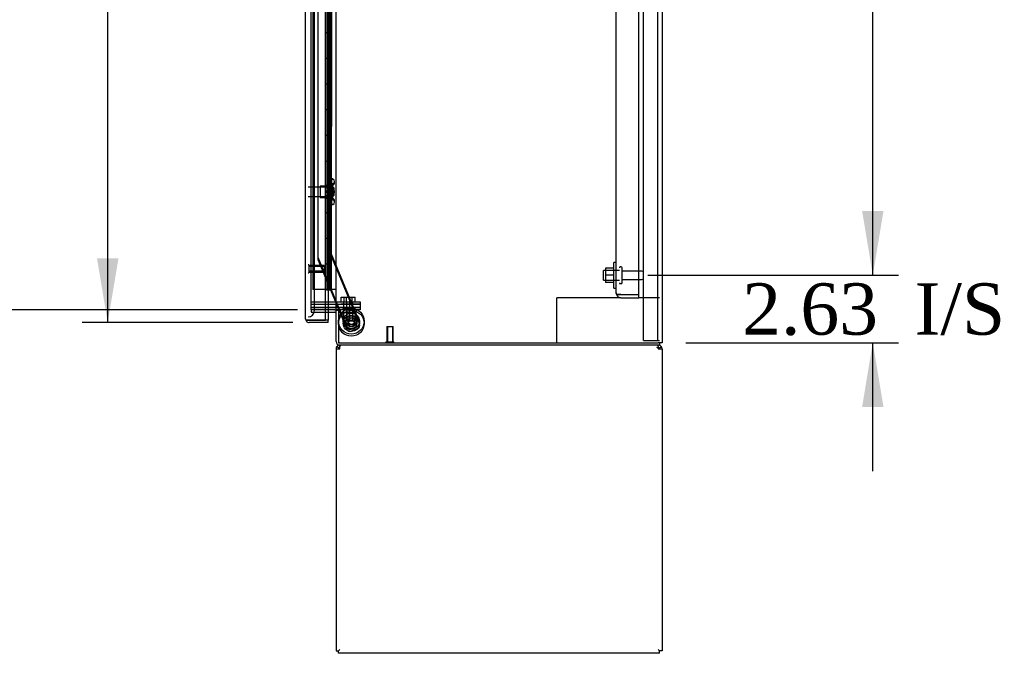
# Model space of a CAD drawing. Header units: inches. Extents: x 2 to 538, y -2 to 358.
# Tile 11 of 21: x 234 to 272, y 141 to 166. Entities that reach past the tile are written whole.
import ezdxf
from ezdxf.enums import TextEntityAlignment as Align
from ezdxf.lldxf.tags import DXFTag

# ---------------------------------------------------------------- set-up
doc = ezdxf.new("R2010")
doc.units = ezdxf.units.IN
doc.header["$MEASUREMENT"] = 0
for name, color, linetype in [('COM43134', 7, 'Continuous'), ('COM50669', 7, 'Continuous'), ('COM54746-68', 7, 'Continuous'), ('COM54926', 7, 'Continuous'), ('COM55738-23', 7, 'Continuous'), ('COM70098', 7, 'Continuous'), ('COM70220', 7, 'Continuous'), ('COM70839-4', 7, 'Continuous'), ('COM71188-5', 7, 'Continuous'), ('COM71190-2', 7, 'Continuous'), ('COM71196-3', 7, 'Continuous'), ('Default', 7, 'Continuous'), ('GSK86006', 7, 'Continuous'), ('NTS166105', 7, 'Continuous'), ('NTS18147', 7, 'Continuous'), ('NTS86070', 7, 'Continuous'), ('ROL87452', 7, 'Continuous'), ('RVT17786', 7, 'Continuous'), ('SCC180005', 7, 'Continuous'), ('STD26089', 7, 'Continuous'), ('STD26122', 7, 'Continuous'), ('STD26258', 7, 'Continuous'), ('WAF25059', 7, 'Continuous'), ('WAF25376', 7, 'Continuous'), ('WAM30038', 7, 'Continuous')]:
    doc.layers.add(name, color=color, linetype=linetype)
doc.styles.add('SEACAD_Times_New_Roman', font='times.ttf')
tags = doc.linetypes.add('HIDDEN2', pattern=[0.1875, 0.125, -0.0625]).pattern_tags.tags
tags[6:7] = [DXFTag(74, 4), DXFTag(75, 0), DXFTag(340, '0'), DXFTag(46, 0.0), DXFTag(50, 0.0), DXFTag(44, 0.0), DXFTag(45, 0.0)]
tags[4:5] = [DXFTag(74, 4), DXFTag(75, 0), DXFTag(340, '0'), DXFTag(46, 0.0), DXFTag(50, 0.0), DXFTag(44, 0.0), DXFTag(45, 0.0)]
doc.dimstyles.new('HAMMOND_(STH_-_540x360)', dxfattribs={"dimtxt": 2, "dimasz": 2.5, "dimexe": 1, "dimexo": 1, "dimgap": 0.5, "dimtad": 0, "dimtih": 1, "dimtoh": 1, "dimzin": 0, "dimdsep": 46, "dimtxsty": 'SEACAD_Times_New_Roman', "dimblk1": '_SE_FILLED', "dimblk2": '_SE_FILLED', "dimsah": 1, "dimcen": 1, "dimadec": 0, "dimazin": 0, "dimtfac": 0.8, "dimtofl": 0, "dimtmove": 0, "dimatfit": 3, "dimfxl": 1, "dimtolj": 1, "dimtzin": 0, "dimarcsym": 0})

# ---------------------------------------------------------------- blocks, each defined once
blk = doc.blocks.new('SE2')
at = {"layer": 'COM43134', "color": 7, "linetype": 'HIDDEN2'}
for p, q in [((257.951, 154.972), (257.951, 222.722)), ((257.076, 155.032), (257.076, 222.662)), ((257.076, 155.032), (257.076, 155.032)), ((257.076, 155.032), (257.076, 155.032)), ((257.179, 154.972), (257.112, 154.923)), ((257.261, 154.972), (257.112, 154.972)), ((257.179, 154.972), (257.261, 154.972)), ((257.261, 154.972), (257.261, 154.972)), ((257.261, 154.972), (257.951, 154.972)), ((257.261, 154.972), (257.951, 154.972)), ((257.951, 154.847), (257.951, 154.972)), ((257.261, 154.847), (257.951, 154.847))]:
    blk.add_line(p, q, dxfattribs=at)
for start, end in [(180, 180.0589), (180.1208, 216.194), (216.194, 270)]:
    blk.add_arc((257.261, 155.032), 0.185, start, end, dxfattribs=at)
blk.add_open_spline([(257.112, 154.972), (257.101, 154.982), (257.092, 154.992), (257.083, 155.007), (257.08, 155.012), (257.077, 155.022), (257.076, 155.027), (257.076, 155.032)], degree=3, knots=[0, 0, 0, 0, 0.5, 0.5, 0.75, 0.75, 1, 1, 1, 1], dxfattribs=at)
at = {"layer": 'COM50669', "color": 7, "linetype": 'HIDDEN2'}
for p, q in [((254.906, 154.847), (254.763, 154.847)), ((254.763, 153.097), (254.763, 154.847)), ((257.261, 154.847), (254.906, 154.847)), ((258.763, 154.847), (257.951, 154.847))]:
    blk.add_line(p, q, dxfattribs=at)
at = {"layer": 'COM54746-68', "color": 7, "linetype": 'HIDDEN2'}
for p, q in [((245.268, 223.171), (245.268, 155.171)), ((245.822, 223.171), (245.822, 155.171)), ((245.922, 155.171), (245.922, 223.171)), ((245.862, 165.171), (245.862, 166.171)), ((245.984, 166.171), (245.984, 165.171)), ((245.989, 165.171), (245.989, 166.171)), ((245.872, 164.171), (245.872, 165.171)), ((245.914, 164.171), (245.914, 165.171)), ((245.959, 165.171), (245.989, 165.171)), ((245.989, 164.171), (245.989, 165.171)), ((245.862, 163.171), (245.862, 164.171)), ((245.959, 164.171), (245.989, 164.171)), ((245.984, 164.171), (245.984, 163.171)), ((245.989, 163.171), (245.989, 164.171)), ((245.872, 162.171), (245.872, 163.171)), ((245.914, 162.171), (245.914, 163.171)), ((245.959, 163.171), (245.989, 163.171)), ((245.989, 162.171), (245.989, 163.171)), ((245.862, 161.171), (245.862, 162.171)), ((245.959, 162.171), (245.989, 162.171)), ((245.984, 162.171), (245.984, 161.171)), ((245.989, 161.171), (245.989, 162.171)), ((245.872, 160.171), (245.872, 161.171)), ((245.914, 160.171), (245.914, 161.171)), ((245.959, 161.171), (245.989, 161.171)), ((245.989, 160.171), (245.989, 161.171)), ((245.862, 159.171), (245.862, 160.171)), ((245.959, 160.171), (245.989, 160.171)), ((245.984, 160.171), (245.984, 159.171)), ((245.989, 159.171), (245.989, 160.171)), ((245.872, 158.171), (245.872, 159.171)), ((245.914, 158.171), (245.914, 159.171)), ((245.959, 159.171), (245.989, 159.171)), ((245.989, 158.171), (245.989, 159.171)), ((245.862, 157.171), (245.862, 158.171)), ((245.959, 158.171), (245.989, 158.171)), ((245.984, 158.171), (245.984, 157.171)), ((245.989, 157.171), (245.989, 158.171)), ((245.872, 156.171), (245.872, 157.171)), ((245.914, 156.171), (245.914, 157.171)), ((245.959, 157.171), (245.989, 157.171)), ((245.989, 156.171), (245.989, 157.171)), ((245.862, 155.171), (245.862, 156.171)), ((245.959, 156.171), (245.989, 156.171)), ((245.984, 156.171), (245.984, 155.171)), ((245.989, 155.171), (245.989, 156.171)), ((245.753, 155.171), (245.268, 155.171))]:
    blk.add_line(p, q, dxfattribs=at)
at = {"layer": 'COM54746-68', "color": 7, "linetype": 'Continuous'}
for p, q in [((245.755, 166.171), (245.755, 165.171)), ((245.959, 166.171), (245.959, 165.171)), ((245.755, 165.171), (245.755, 164.171)), ((245.755, 165.171), (245.959, 165.171)), ((245.755, 165.171), (245.959, 165.171)), ((245.959, 165.171), (245.959, 164.171)), ((245.755, 164.171), (245.959, 164.171)), ((245.755, 164.171), (245.959, 164.171)), ((245.755, 164.171), (245.755, 163.171)), ((245.959, 164.171), (245.959, 163.171)), ((245.755, 163.171), (245.755, 162.171)), ((245.755, 163.171), (245.959, 163.171)), ((245.755, 163.171), (245.959, 163.171)), ((245.959, 163.171), (245.959, 162.171)), ((245.755, 162.171), (245.959, 162.171)), ((245.755, 162.171), (245.959, 162.171)), ((245.755, 162.171), (245.755, 161.171)), ((245.959, 162.171), (245.959, 161.171)), ((245.755, 161.171), (245.755, 160.171)), ((245.755, 161.171), (245.959, 161.171)), ((245.755, 161.171), (245.959, 161.171)), ((245.959, 161.171), (245.959, 160.171)), ((245.755, 160.171), (245.959, 160.171)), ((245.755, 160.171), (245.959, 160.171)), ((245.755, 160.171), (245.755, 159.171)), ((245.959, 160.171), (245.959, 159.171)), ((245.755, 159.171), (245.755, 158.171)), ((245.755, 159.171), (245.959, 159.171)), ((245.755, 159.171), (245.959, 159.171)), ((245.959, 159.171), (245.959, 158.171)), ((245.755, 158.171), (245.959, 158.171)), ((245.755, 158.171), (245.959, 158.171)), ((245.755, 158.171), (245.755, 157.171)), ((245.959, 158.171), (245.959, 157.171)), ((245.755, 157.171), (245.755, 156.171)), ((245.755, 157.171), (245.959, 157.171)), ((245.755, 157.171), (245.959, 157.171)), ((245.959, 157.171), (245.959, 156.171)), ((245.755, 156.171), (245.959, 156.171)), ((245.755, 156.171), (245.959, 156.171)), ((245.755, 156.171), (245.755, 155.171)), ((245.959, 156.171), (245.959, 155.171)), ((245.755, 155.171), (245.753, 155.171)), ((245.959, 155.171), (245.755, 155.171)), ((245.81, 155.136), (245.81, 155.162)), ((245.81, 155.162), (245.86, 155.162)), ((245.86, 155.136), (245.81, 155.136)), ((245.822, 155.171), (245.822, 155.162)), ((245.885, 155.162), (245.86, 155.162)), ((245.885, 155.136), (245.86, 155.136)), ((245.885, 155.162), (245.935, 155.162)), ((245.935, 155.136), (245.885, 155.136)), ((245.922, 155.162), (245.922, 155.171)), ((245.935, 155.162), (245.935, 155.136)), ((246.17, 155.171), (245.959, 155.171))]:
    blk.add_line(p, q, dxfattribs=at)
at = {"layer": 'COM54926', "color": 7, "linetype": 'Continuous'}
for p, q in [((246.275, 152.889), (246.2, 152.946)), ((246.313, 152.946), (246.313, 153.002)), ((246.313, 152.859), (246.313, 152.946)), ((258.715, 152.946), (258.715, 153.002)), ((258.715, 152.946), (258.715, 152.859)), ((258.753, 152.889), (258.829, 152.946)), ((246.17, 152.859), (246.17, 141.097)), ((246.17, 152.859), (246.313, 152.859)), ((258.715, 152.859), (258.858, 152.859)), ((258.858, 152.859), (258.858, 141.097)), ((246.17, 141.097), (246.265, 141.097)), ((246.265, 141.097), (246.313, 141.145)), ((246.266, 141.097), (246.313, 141.145)), ((246.266, 141.002), (246.266, 141.097)), ((258.763, 141.097), (258.715, 141.145)), ((258.763, 141.097), (258.715, 141.145)), ((258.858, 141.097), (258.763, 141.097)), ((258.763, 141.002), (258.763, 141.097)), ((258.763, 141.002), (246.266, 141.002))]:
    blk.add_line(p, q, dxfattribs=at)
for centre, radius, start, end in [((246.313, 152.859), 0.143, 142.4162, 180), ((246.313, 152.859), 0.143, 90, 142.4161), ((258.715, 152.859), 0.143, 37.5839, 90), ((258.715, 152.859), 0.143, 0, 37.5838), ((246.313, 152.859), 0.048, 142.4162, 180), ((246.313, 152.859), 0.048, 90, 142.4162), ((246.313, 152.859), 0.048, 90, 142.4162), ((258.715, 152.859), 0.048, 37.5838, 90), ((258.715, 152.859), 0.048, 0, 37.5838)]:
    blk.add_arc(centre, radius, start, end, dxfattribs=at)
at = {"layer": 'COM54926', "color": 7, "linetype": 'HIDDEN2'}
blk.add_arc((258.654, 152.797), 0.11, 56.0643, 87.8453, dxfattribs=at)
at = {"layer": 'COM54926', "color": 7, "linetype": 'Continuous'}
for points in [[(246.371, 153.002), (246.361, 153.002), (246.352, 152.997), (246.333, 152.978), (246.323, 152.964), (246.313, 152.946)], [(258.715, 152.946), (258.706, 152.964), (258.696, 152.978), (258.677, 152.997), (258.668, 153.002), (258.658, 153.002)]]:
    blk.add_open_spline(points, degree=3, knots=[0, 0, 0, 0, 0.5, 0.5, 1, 1, 1, 1], dxfattribs=at)
at = {"layer": 'COM55738-23', "color": 7, "linetype": 'HIDDEN2'}
for p, q in [((258.138, 153.179), (258.138, 224.929)), ((258.691, 153.179), (258.691, 224.929)), ((258.138, 153.179), (258.326, 153.179)), ((258.326, 153.179), (258.576, 153.179)), ((258.576, 153.179), (258.691, 153.179)), ((258.691, 153.179), (258.763, 153.179))]:
    blk.add_line(p, q, dxfattribs=at)
at = {"layer": 'COM70098', "color": 7, "linetype": 'HIDDEN2'}
for p, q in [((245.203, 154.692), (246.352, 154.692)), ((245.203, 154.597), (246.352, 154.597)), ((246.352, 154.692), (247.102, 154.692)), ((247.102, 154.597), (246.352, 154.597)), ((247.102, 154.692), (247.102, 154.597)), ((246.352, 154.472), (245.203, 154.472)), ((246.352, 154.377), (246.313, 154.377)), ((246.352, 154.472), (247.102, 154.472)), ((247.102, 154.377), (246.352, 154.377)), ((247.102, 154.472), (247.102, 154.377))]:
    blk.add_line(p, q, dxfattribs=at)
at = {"layer": 'COM70220', "color": 7, "linetype": 'HIDDEN2'}
for p, q in [((245.328, 154.597), (245.328, 223.744)), ((245.328, 154.347), (245.328, 154.597))]:
    blk.add_line(p, q, dxfattribs=at)
blk.add_arc((245.078, 154.347), 0.25, 270, 0, dxfattribs=at)
at = {"layer": 'COM70839-4', "color": 7, "linetype": 'HIDDEN2'}
for p, q in [((245.999, 188.399), (245.985, 156.554)), ((245.999, 188.314), (245.985, 156.469)), ((245.467, 187.024), (245.454, 156.473)), ((245.467, 186.939), (245.454, 156.388)), ((245.464, 156.425), (246.594, 153.694)), ((245.985, 156.554), (247.085, 153.897)), ((245.985, 156.469), (247.085, 153.812)), ((245.464, 156.34), (246.276, 154.377)), ((246.289, 154.347), (246.594, 153.609)), ((247.017, 153.734), (246.757, 153.627)), ((247.017, 153.649), (246.757, 153.542))]:
    blk.add_line(p, q, dxfattribs=at)
at = {"layer": 'COM70839-4', "color": 7, "linetype": 'Continuous'}
blk.add_line((246.276, 154.377), (246.289, 154.347), dxfattribs=at)
at = {"layer": 'COM70839-4', "color": 7, "linetype": 'HIDDEN2'}
for centre in [(246.765, 153.934), (246.765, 153.849)]:
    blk.add_circle(centre, 0.129, dxfattribs=at)
for centre, start, end in [((245.579, 156.473), 179.9757, 202.4877), ((245.579, 156.388), 179.9757, 202.4877), ((246.969, 153.85), 292.4877, 22.4877), ((246.969, 153.765), 292.4877, 22.4877), ((246.71, 153.742), 202.4877, 292.4877), ((246.71, 153.657), 202.4877, 292.4877)]:
    blk.add_arc(centre, 0.125, start, end, dxfattribs=at)
at = {"layer": 'COM71188-5', "color": 7, "linetype": 'Continuous'}
for p, q in [((258.858, 225.032), (258.858, 153.097)), ((246.17, 154.377), (246.17, 223.752)), ((246.122, 154.377), (245.753, 154.377)), ((246.122, 154.377), (246.17, 154.377)), ((246.313, 154.377), (246.17, 154.377)), ((246.265, 154.347), (246.265, 153.097)), ((246.313, 154.347), (246.265, 154.347)), ((246.313, 154.347), (246.313, 154.377)), ((246.265, 153.097), (258.715, 153.097)), ((258.858, 153.097), (258.715, 153.097))]:
    blk.add_line(p, q, dxfattribs=at)
at = {"layer": 'COM71188-5', "color": 7, "linetype": 'HIDDEN2'}
for p, q in [((245.203, 154.377), (245.203, 223.752)), ((245.753, 154.377), (245.203, 154.377))]:
    blk.add_line(p, q, dxfattribs=at)
at = {"layer": 'COM71190-2', "color": 7, "linetype": 'HIDDEN2'}
for p, q in [((245.203, 154.377), (245.203, 154.282)), ((245.203, 154.282), (245.753, 154.282))]:
    blk.add_line(p, q, dxfattribs=at)
at = {"layer": 'COM71190-2', "color": 7, "linetype": 'Continuous'}
for p, q in [((245.753, 154.282), (246.122, 154.282)), ((246.17, 153.145), (246.17, 154.347)), ((246.265, 154.347), (246.17, 154.347)), ((258.763, 153.002), (246.313, 153.002)), ((258.763, 153.097), (258.763, 153.002))]:
    blk.add_line(p, q, dxfattribs=at)
for centre, radius, start, end in [((246.122, 154.234), 0.143, 52.2051, 90), ((246.122, 154.234), 0.048, 0, 90), ((246.313, 153.145), 0.143, 180, 270)]:
    blk.add_arc(centre, radius, start, end, dxfattribs=at)
at = {"layer": 'COM71190-2', "color": 7, "linetype": 'HIDDEN2'}
blk.add_arc((246.313, 153.145), 0.048, 180, 270, dxfattribs=at)
at = {"layer": 'COM71196-3', "color": 7, "linetype": 'Continuous'}
for p, q in [((244.983, 154.02), (244.983, 224.321)), ((245.753, 153.972), (245.753, 224.369)), ((245.858, 154.282), (245.858, 153.972)), ((244.983, 154.02), (244.983, 154.02)), ((244.983, 154.02), (244.983, 154.02)), ((245.064, 153.972), (245.013, 153.933)), ((245.126, 153.972), (245.013, 153.972)), ((245.064, 153.972), (245.126, 153.972)), ((245.126, 153.972), (245.126, 153.972)), ((245.858, 153.972), (245.126, 153.972)), ((245.126, 153.972), (245.753, 153.972)), ((245.858, 153.877), (245.126, 153.877)), ((245.858, 153.972), (245.753, 153.972)), ((245.858, 153.877), (245.858, 153.972))]:
    blk.add_line(p, q, dxfattribs=at)
at = {"layer": 'COM71196-3', "color": 7, "linetype": 'HIDDEN2'}
blk.add_line((245.858, 223.847), (245.858, 154.282), dxfattribs=at)
at = {"layer": 'COM71196-3', "color": 7, "linetype": 'Continuous'}
for start, end in [(180, 180.0762), (180.1561, 217.5036), (217.5036, 270)]:
    blk.add_arc((245.126, 154.02), 0.143, start, end, dxfattribs=at)
blk.add_open_spline([(245.013, 153.972), (245.003, 153.98), (244.996, 153.988), (244.989, 154), (244.987, 154.004), (244.984, 154.012), (244.983, 154.016), (244.983, 154.02)], degree=3, knots=[0, 0, 0, 0, 0.5, 0.5, 0.75, 0.75, 1, 1, 1, 1], dxfattribs=at)
at = {"layer": 'GSK86006', "color": 7, "linetype": 'HIDDEN2'}
for p, q in [((245.203, 154.597), (246.352, 154.597)), ((246.352, 154.597), (247.102, 154.597)), ((247.102, 154.597), (247.102, 154.472)), ((245.203, 154.472), (246.352, 154.472)), ((247.102, 154.472), (246.352, 154.472))]:
    blk.add_line(p, q, dxfattribs=at)
at = {"layer": 'NTS166105', "color": 7, "linetype": 'HIDDEN2'}
for p, q in [((256.66, 155.996), (256.66, 155.721)), ((256.98, 155.996), (256.66, 155.996)), ((256.66, 155.721), (256.66, 155.446)), ((256.98, 155.721), (256.66, 155.721)), ((256.98, 155.446), (256.66, 155.446))]:
    blk.add_line(p, q, dxfattribs=at)
at = {"layer": 'NTS18147', "color": 7, "linetype": 'HIDDEN2'}
for p, q in [((245.986, 159.468), (245.986, 159.472)), ((245.986, 159.472), (245.986, 159.472)), ((245.986, 159.468), (245.986, 159.472)), ((246.049, 159.472), (245.986, 159.472)), ((245.986, 159.468), (245.986, 159.279)), ((245.986, 159.468), (245.986, 159.468)), ((245.986, 159.468), (245.986, 159.279)), ((245.986, 159.468), (246.049, 159.468)), ((246.049, 159.468), (246.049, 159.472)), ((246.049, 159.468), (246.049, 159.472)), ((245.549, 159.192), (245.549, 158.752)), ((245.549, 159.192), (245.549, 159.192)), ((245.549, 159.192), (245.549, 158.752)), ((245.986, 159.192), (245.549, 159.192)), ((245.986, 159.279), (245.986, 159.161)), ((245.986, 159.279), (245.986, 159.279)), ((245.986, 159.279), (245.986, 159.161)), ((246.049, 159.279), (245.986, 159.279)), ((245.986, 159.161), (245.986, 158.783)), ((245.986, 159.161), (245.986, 159.161)), ((245.986, 159.161), (245.986, 158.783)), ((245.986, 159.161), (246.049, 159.161)), ((246.049, 159.161), (246.049, 159.279)), ((246.049, 159.161), (246.049, 159.279)), ((246.111, 159.319), (246.111, 159.373)), ((246.111, 159.319), (246.111, 159.373)), ((245.549, 158.752), (245.549, 158.752)), ((245.549, 158.752), (245.986, 158.752)), ((245.986, 158.783), (245.986, 158.666)), ((245.986, 158.783), (245.986, 158.783)), ((245.986, 158.783), (245.986, 158.666)), ((246.049, 158.783), (245.986, 158.783)), ((246.049, 158.666), (246.049, 158.783)), ((246.049, 158.666), (246.049, 158.783)), ((245.986, 158.666), (245.986, 158.477)), ((245.986, 158.666), (245.986, 158.666)), ((245.986, 158.666), (245.986, 158.477)), ((245.986, 158.666), (246.049, 158.666)), ((245.986, 158.477), (245.986, 158.472)), ((245.986, 158.477), (245.986, 158.477)), ((245.986, 158.477), (245.986, 158.472)), ((246.049, 158.477), (245.986, 158.477)), ((245.986, 158.472), (245.986, 158.472)), ((245.986, 158.472), (246.049, 158.472)), ((246.049, 158.477), (246.049, 158.472)), ((246.049, 158.477), (246.049, 158.472)), ((246.111, 158.571), (246.111, 158.626)), ((246.111, 158.571), (246.111, 158.626))]:
    blk.add_line(p, q, dxfattribs=at)
blk.add_arc((245.793, 158.972), 0.318, 323.6338, 36.3662, dxfattribs=at)
blk.add_arc((245.793, 158.972), 0.318, 323.6338, 36.3662, dxfattribs=at)
for centre, start_param, end_param in [((245.793, 159.373), 2.506883, 3.776302), ((245.793, 159.373), 2.506883, 3.776302), ((245.793, 159.319), 2.506883, 3.141593), ((245.793, 158.626), 3.141593, 3.776302), ((245.793, 158.626), 3.141593, 3.776302), ((245.793, 158.571), 3.141593, 3.776302), ((245.793, 158.571), 2.506883, 3.776302)]:
    blk.add_ellipse(centre, major_axis=(-0.318, 0), ratio=0.5, start_param=start_param, end_param=end_param, dxfattribs=at)
at = {"layer": 'NTS86070', "color": 7, "linetype": 'HIDDEN2'}
for p, q in [((246.328, 154.377), (246.328, 154.277)), ((246.328, 154.277), (246.828, 154.277)), ((246.432, 154.407), (246.432, 154.377)), ((246.715, 154.417), (246.442, 154.417)), ((246.453, 154.377), (246.453, 154.277)), ((246.557, 154.407), (246.557, 154.377)), ((246.84, 154.417), (246.715, 154.417)), ((246.725, 154.377), (246.725, 154.407)), ((246.826, 154.277), (246.953, 154.277)), ((246.828, 154.377), (246.828, 154.277)), ((246.85, 154.377), (246.85, 154.407)), ((246.953, 154.377), (246.953, 154.277))]:
    blk.add_line(p, q, dxfattribs=at)
for centre, start, end in [((246.442, 154.407), 90, 180), ((246.567, 154.407), 90, 180), ((246.715, 154.407), 0, 90), ((246.84, 154.407), 0, 90)]:
    blk.add_arc(centre, 0.01, start, end, dxfattribs=at)
at = {"layer": 'ROL87452', "color": 7, "linetype": 'HIDDEN2'}
for centre, radius in [((246.765, 153.934), 0.5), ((246.765, 153.849), 0.5), ((246.765, 153.934), 0.206)]:
    blk.add_circle(centre, radius, dxfattribs=at)
at = {"layer": 'RVT17786', "color": 7, "linetype": 'HIDDEN2'}
for centre, radius in [((246.765, 153.934), 0.217), ((246.765, 153.849), 0.217), ((246.765, 153.849), 0.125)]:
    blk.add_circle(centre, radius, dxfattribs=at)
at = {"layer": 'SCC180005', "color": 7, "linetype": 'HIDDEN2'}
for p, q in [((246.362, 154.866), (246.578, 154.866)), ((246.362, 154.692), (246.362, 154.866)), ((246.487, 154.692), (246.487, 154.866)), ((246.578, 154.866), (246.794, 154.866)), ((246.578, 154.692), (246.578, 154.866)), ((246.703, 154.692), (246.703, 154.866)), ((246.794, 154.866), (246.919, 154.866)), ((246.794, 154.692), (246.794, 154.866)), ((246.919, 154.692), (246.919, 154.866)), ((246.455, 154.692), (246.455, 153.942)), ((246.58, 154.692), (246.58, 153.942)), ((246.701, 153.942), (246.701, 154.692)), ((246.826, 153.942), (246.826, 154.692)), ((246.701, 153.942), (246.455, 153.942)), ((246.703, 153.942), (246.826, 153.942))]:
    blk.add_line(p, q, dxfattribs=at)
at = {"layer": 'STD26089', "color": 7, "linetype": 'HIDDEN2'}
for p, q in [((257.271, 156.047), (257.231, 156.047)), ((257.301, 155.427), (257.301, 156.017)), ((256.576, 155.535), (256.576, 155.91)), ((257.201, 155.91), (256.576, 155.91)), ((258.078, 155.888), (257.301, 155.888)), ((256.576, 155.535), (257.201, 155.535)), ((257.231, 155.397), (257.271, 155.397)), ((257.301, 155.556), (258.078, 155.556))]:
    blk.add_line(p, q, dxfattribs=at)
for centre, radius, start, end in [((257.231, 156.017), 0.03, 90, 180), ((257.271, 156.017), 0.03, 0, 90), ((258.078, 155.828), 0.06, 0, 90), ((257.231, 155.427), 0.03, 180, 270), ((257.271, 155.427), 0.03, 270, 0), ((258.078, 155.616), 0.06, 270, 0)]:
    blk.add_arc(centre, radius, start, end, dxfattribs=at)
at = {"layer": 'STD26122', "color": 7, "linetype": 'HIDDEN2'}
for p, q in [((246.043, 159.157), (245.078, 159.157)), ((246.043, 159.157), (246.043, 158.787)), ((246.078, 159.122), (246.043, 159.157)), ((246.078, 159.122), (246.078, 158.822)), ((245.078, 158.787), (246.043, 158.787)), ((246.043, 158.787), (246.078, 158.822))]:
    blk.add_line(p, q, dxfattribs=at)
at = {"layer": 'STD26258', "color": 7, "linetype": 'HIDDEN2'}
for p, q in [((245.11, 156.129), (245.078, 156.129)), ((245.11, 156.129), (245.11, 155.816)), ((245.703, 156.097), (245.11, 156.097)), ((245.703, 156.067), (245.11, 156.067)), ((245.703, 156.097), (245.703, 155.847)), ((245.078, 155.816), (245.11, 155.816)), ((245.703, 155.878), (245.11, 155.878)), ((245.11, 155.847), (245.703, 155.847)), ((248.14, 153.722), (248.39, 153.722)), ((248.14, 153.722), (248.14, 153.129)), ((248.171, 153.722), (248.171, 153.129)), ((248.36, 153.722), (248.36, 153.129)), ((248.39, 153.129), (248.39, 153.722)), ((248.109, 153.129), (248.422, 153.129)), ((248.109, 153.129), (248.109, 153.097)), ((248.422, 153.097), (248.422, 153.129))]:
    blk.add_line(p, q, dxfattribs=at)
at = {"layer": 'WAF25059', "color": 7, "linetype": 'HIDDEN2'}
for p, q in [((256.98, 155.222), (256.98, 156.222)), ((257.076, 156.222), (256.98, 156.222)), ((256.98, 155.222), (257.076, 155.222))]:
    blk.add_line(p, q, dxfattribs=at)
at = {"layer": 'WAF25376', "color": 7, "linetype": 'HIDDEN2'}
for centre, radius in [((246.765, 153.934), 0.315), ((246.765, 153.849), 0.315), ((246.765, 153.934), 0.14), ((246.765, 153.849), 0.14)]:
    blk.add_circle(centre, radius, dxfattribs=at)
at = {"layer": 'WAM30038', "color": 7, "linetype": 'HIDDEN2'}
for p, q in [((245.773, 159.146), (245.773, 159.201)), ((245.773, 159.146), (245.773, 159.201)), ((245.818, 159.174), (245.773, 159.146)), ((245.773, 159.121), (245.818, 159.15)), ((245.773, 159.146), (245.773, 159.146)), ((245.773, 159.146), (245.789, 159.133)), ((245.773, 159.146), (245.789, 159.133)), ((245.773, 158.99), (245.773, 159.121)), ((245.773, 159.121), (245.773, 159.121)), ((245.773, 158.99), (245.773, 159.121)), ((245.789, 159.133), (245.822, 159.154)), ((245.837, 158.597), (245.837, 159.347)), ((245.837, 159.347), (245.837, 159.347)), ((245.837, 159.347), (245.837, 158.597)), ((245.861, 159.347), (245.837, 159.347)), ((245.861, 158.597), (245.861, 159.347)), ((245.861, 159.347), (245.861, 158.597)), ((245.818, 158.99), (245.773, 158.99)), ((245.773, 158.823), (245.773, 158.955)), ((245.773, 158.823), (245.773, 158.955)), ((245.773, 158.955), (245.818, 158.955)), ((245.773, 158.823), (245.773, 158.823)), ((245.818, 158.795), (245.773, 158.823)), ((245.789, 158.811), (245.773, 158.798)), ((245.789, 158.811), (245.773, 158.798)), ((245.773, 158.744), (245.773, 158.798)), ((245.773, 158.798), (245.773, 158.798)), ((245.773, 158.744), (245.773, 158.798)), ((245.773, 158.798), (245.818, 158.77)), ((245.822, 158.79), (245.789, 158.811)), ((245.837, 158.597), (245.837, 158.597)), ((245.837, 158.597), (245.861, 158.597))]:
    blk.add_line(p, q, dxfattribs=at)
for centre, radius, start, end in [((245.253, 159.875), 0.85, 311.7058, 313.4493), ((245.819, 158.972), 0.0181, 1.7718, 93.073), ((245.819, 158.973), 0.0182, 267.1609, 357.9942), ((245.25, 158.066), 0.854, 46.5547, 48.2901)]:
    blk.add_arc(centre, radius, start, end, dxfattribs=at)
for points, knots in [([(245.773, 159.201), (245.786, 159.212), (245.799, 159.223), (245.812, 159.235), (245.814, 159.237), (245.816, 159.239), (245.818, 159.241)], [0, 0, 0, 0, 0.858552, 0.858552, 0.858552, 1, 1, 1, 1]), ([(245.832, 159.179), (245.831, 159.179), (245.831, 159.179), (245.827, 159.179), (245.822, 159.177), (245.818, 159.174)], [0.4389304, 0.4389304, 0.4389304, 0.4389304, 0.5, 0.5, 1, 1, 1, 1]), ([(245.818, 159.15), (245.82, 159.151), (245.822, 159.152), (245.826, 159.156), (245.828, 159.158), (245.832, 159.162), (245.834, 159.165), (245.836, 159.17), (245.837, 159.172), (245.837, 159.174)], [0, 0, 0, 0, 0.25, 0.25, 0.5, 0.5, 0.75, 0.75, 1, 1, 1, 1]), ([(245.818, 158.704), (245.816, 158.706), (245.814, 158.708), (245.812, 158.71), (245.799, 158.721), (245.786, 158.733), (245.773, 158.744)], [0, 0, 0, 0, 0.141448, 0.141448, 0.141448, 1, 1, 1, 1]), ([(245.837, 158.77), (245.837, 158.772), (245.836, 158.775), (245.834, 158.78), (245.832, 158.782), (245.827, 158.789), (245.822, 158.792), (245.818, 158.795)], [0, 0, 0, 0, 0.25, 0.25, 0.5, 0.5, 1, 1, 1, 1]), ([(245.818, 158.77), (245.82, 158.769), (245.822, 158.768), (245.826, 158.766), (245.828, 158.765), (245.831, 158.765), (245.831, 158.765), (245.832, 158.765)], [0, 0, 0, 0, 0.25, 0.25, 0.5, 0.5, 0.5626015, 0.5626015, 0.5626015, 0.5626015])]:
    blk.add_open_spline(points, degree=3, knots=knots, dxfattribs=at)
blk = doc.blocks.new('DMBLK4075')
at = {"layer": 'Default', "linetype": 'Continuous'}
for points in [[(267.481, 186.347), (267.064, 188.847), (266.648, 186.347)], [(267.481, 158.222), (266.648, 158.222), (267.064, 155.722)]]:
    blk.add_hatch(color=7, dxfattribs=at).paths.add_polyline_path(points)
at = {"layer": 'Default', "color": 7, "linetype": 'Continuous'}
for p, q in [((258.301, 188.847), (268.064, 188.847)), ((267.064, 173.985), (267.064, 188.847)), ((267.064, 155.722), (267.064, 171.285)), ((258.301, 155.722), (268.064, 155.722))]:
    blk.add_line(p, q, dxfattribs=at)
at = {"layer": 'Default', "color": 7, "linetype": 'Continuous', "style": 'SEACAD_Times_New_Roman'}
blk.add_text('33.13', height=2, dxfattribs=at).set_placement((263.652, 173.285), align=Align.TOP_LEFT)
blk = doc.blocks.new('_SE_FILLED')
at = {"color": 0}
blk.add_line((0, 0), (-1, 0), dxfattribs=at)
blk.add_solid([(0, 0), (-1, -0.1665), (-1, 0.1665), (0, 0)], dxfattribs=at)
blk = doc.blocks.new('DMBLK4079')
at = {"layer": 'Default', "linetype": 'Continuous'}
for points in [[(267.481, 158.222), (266.648, 158.222), (267.064, 155.722)], [(267.481, 150.597), (267.064, 153.097), (266.648, 150.597)]]:
    blk.add_hatch(color=7, dxfattribs=at).paths.add_polyline_path(points)
at = {"layer": 'Default', "color": 7, "linetype": 'Continuous'}
for p, q in [((267.064, 155.722), (267.064, 160.722)), ((258.301, 155.722), (268.064, 155.722)), ((259.787, 153.097), (268.064, 153.097)), ((267.064, 148.097), (267.064, 153.097))]:
    blk.add_line(p, q, dxfattribs=at)
at = {"layer": 'Default', "color": 7, "linetype": 'Continuous', "style": 'SEACAD_Times_New_Roman'}
for s, p in [('2.63', (261.981, 155.41)), ('I/S', (268.689, 155.41))]:
    blk.add_text(s, height=2, dxfattribs=at).set_placement(p, align=Align.TOP_LEFT)
blk = doc.blocks.new('DMBLK4088')
at = {"layer": 'Default', "linetype": 'Continuous'}
for points in [[(220.741, 221.252), (221.574, 221.252), (221.158, 223.752)], [(220.741, 156.877), (221.158, 154.377), (221.574, 156.877)]]:
    blk.add_hatch(color=7, dxfattribs=at).paths.add_polyline_path(points)
at = {"layer": 'Default', "color": 7, "linetype": 'Continuous'}
for p, q in [((244.663, 223.752), (220.158, 223.752)), ((221.158, 223.752), (221.158, 190.765)), ((221.158, 181.365), (221.158, 154.377)), ((244.663, 154.377), (220.158, 154.377))]:
    blk.add_line(p, q, dxfattribs=at)
at = {"layer": 'Default', "color": 7, "linetype": 'Continuous', "style": 'SEACAD_Times_New_Roman'}
for s, p in [('69.38', (217.746, 190.065)), ('DOOR ', (216.584, 187.065)), ('OPENING', (214.665, 184.065))]:
    blk.add_text(s, height=2, dxfattribs=at).set_placement(p, align=Align.TOP_LEFT)
blk = doc.blocks.new('DMBLK4098')
at = {"layer": 'Default', "linetype": 'Continuous'}
for points in [[(236.864, 186.246), (237.697, 186.246), (237.281, 188.746)], [(236.864, 156.377), (237.281, 153.877), (237.697, 156.377)]]:
    blk.add_hatch(color=7, dxfattribs=at).paths.add_polyline_path(points)
at = {"layer": 'Default', "color": 7, "linetype": 'Continuous'}
for p, q in [((243.548, 188.746), (236.281, 188.746)), ((237.281, 173.012), (237.281, 188.746)), ((237.281, 153.877), (237.281, 170.312)), ((244.492, 153.877), (236.281, 153.877))]:
    blk.add_line(p, q, dxfattribs=at)
at = {"layer": 'Default', "color": 7, "linetype": 'Continuous', "style": 'SEACAD_Times_New_Roman'}
blk.add_text('34.87', height=2, dxfattribs=at).set_placement((233.868, 172.312), align=Align.TOP_LEFT)

msp = doc.modelspace()

# ---------------------------------------------------------------- block references
at = {"layer": 'Default'}
msp.add_blockref('SE2', (0, 0), dxfattribs=at)

# ---------------------------------------------------------------- dimensions: what is measured, and where the dimension line sits
at = {"layer": 'Default', "color": 7, "linetype": 'Continuous'}
for base, p1, p2, angle, text, picture, middle, dimtype in [((221.157822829, 223.752257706), (245.662927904, 223.752257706), (245.662927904, 154.377257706), 270, '\\A1;<>\\PDOOR \\XOPENING', 'DMBLK4088', (221.157822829, 189.064757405), 161), ((237.281, 188.746), (245.492, 153.877), (244.548, 188.746), 90, '\\A1;<>', 'DMBLK4098', (237.281, 171.312), 160), ((267.064454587, 155.722257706), (257.301427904, 155.722257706), (257.301427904, 188.847257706), 90, '\\A1;<>', 'DMBLK4075', (267.064454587, 172.284757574), 161), ((267.064454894, 155.722257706), (258.786927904, 153.097257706), (257.301427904, 155.722257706), 90, '\\A1;<> I/S', 'DMBLK4079', (267.064454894, 154.409757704), 160)]:
    dim = msp.add_linear_dim(base=base, p1=p1, p2=p2, angle=angle, text=text, dimstyle='HAMMOND_(STH_-_540x360)', dxfattribs=at)
    dim.commit()
    dim.dimension.update_dxf_attribs({"geometry": picture, "text_midpoint": middle, "dimtype": dimtype})

doc.saveas('drawing.dxf')
